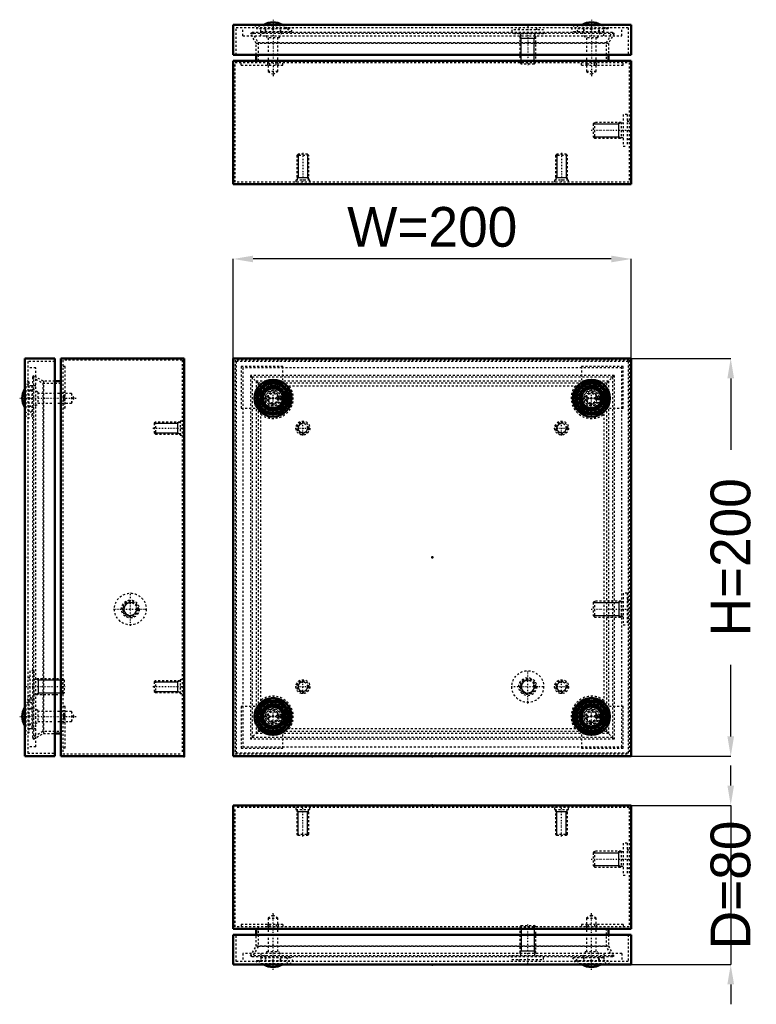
# Model space of a CAD drawing. Header units: millimetres. Extents: x -1 to 684, y -19 to 476.
# Tile 1 of 2: x -1 to 369, y -19 to 476. Entities that reach past the tile are written whole.
import ezdxf

# ---------------------------------------------------------------- set-up
doc = ezdxf.new("R2010")
doc.units = ezdxf.units.MM
doc.linetypes.add('Center', pattern=[1.5, 0.45, -0.5, 0.05, -0.5])
doc.linetypes.add('Dashed', pattern=[2, 1, -1])
for name, color, linetype, lineweight in [('2d ConnectionPoints', 7, 'Continuous', 50), ('AM_0', 7, 'Continuous', 50), ('AM_5', 3, 'Continuous', 25), ('AM_7', 7, 'Center', 25), ('AM_9', 6, 'Dashed', 25)]:
    doc.layers.add(name, color=color, linetype=linetype, lineweight=lineweight)
doc.dimstyles.new('ISO-25', dxfattribs={"dimtxt": 2.5, "dimasz": 2.5, "dimexe": 1.25, "dimexo": 0.625, "dimtad": 1, "dimtxsty": 'Standard', "dimcen": 2.5, "dimadec": 0, "dimazin": 0, "dimtfac": 1, "dimtmove": 0, "dimatfit": 3, "dimfxl": 1, "dimarcsym": 0})

# ---------------------------------------------------------------- blocks, each defined once
blk = doc.blocks.new('1_SSTBXXXXXX_0__03_1_0_in_SSTB202008_0__1300')
at = {"layer": 'AM_7'}
blk.add_line((126, -1.3), (126, 27.38), dxfattribs=at)
blk = doc.blocks.new('2_SSTBXXXXXX_0__03_2_0_in_SSTB202008_0__1300')
at = {"layer": 'AM_7'}
blk.add_line((286, -1.3), (286, 27.38), dxfattribs=at)
blk = doc.blocks.new('3_SSTBXXXXXX_0__03_3_0_in_SSTB202008_0__1300')
at = {"layer": 'AM_0'}
blk.add_arc((126, 9.08), 9.08, 238.9676, 301.0324, dxfattribs=at)
at = {"layer": 'AM_9'}
for p, q in [((126, 26.08), (123.55, 24.67)), ((128.45, 24.67), (126, 26.08)), ((123.55, 24.67), (123.55, 7.8)), ((123.55, 24.67), (128.45, 24.67)), ((128.45, 7.8), (128.45, 24.67)), ((122.96, 7.8), (121.29, 4.8)), ((122.96, 7.8), (129.04, 7.8)), ((130.71, 4.8), (129.04, 7.8)), ((119.35, 3.3), (118.6, 1.3)), ((120, 1.8), (119.81, 1.3)), ((120, 1.8), (132, 1.8)), ((121, 1.8), (121, 1.5)), ((121, 1.5), (131, 1.5)), ((122.25, 4.8), (122.25, 3.3)), ((129.75, 3.3), (129.75, 4.8)), ((131, 1.5), (131, 1.8)), ((132.19, 1.3), (132, 1.8)), ((133.4, 1.3), (132.65, 3.3))]:
    blk.add_line(p, q, dxfattribs=at)
for start, end in [(236.6001, 238.9676), (301.0324, 303.3999)]:
    blk.add_arc((126, 9.08), 9.08, start, end, dxfattribs=at)
blk = doc.blocks.new('4_SSTBXXXXXX_0__03_4_0_in_SSTB202008_0__1300')
at = {"layer": 'AM_0'}
blk.add_arc((286, 9.08), 9.08, 238.9676, 301.0324, dxfattribs=at)
at = {"layer": 'AM_9'}
for p, q in [((286, 26.08), (283.55, 24.67)), ((288.45, 24.67), (286, 26.08)), ((283.55, 24.67), (283.55, 7.8)), ((283.55, 24.67), (288.45, 24.67)), ((288.45, 7.8), (288.45, 24.67)), ((282.96, 7.8), (281.29, 4.8)), ((282.96, 7.8), (289.04, 7.8)), ((290.71, 4.8), (289.04, 7.8)), ((279.35, 3.3), (278.6, 1.3)), ((280, 1.8), (279.81, 1.3)), ((280, 1.8), (292, 1.8)), ((281, 1.8), (281, 1.5)), ((281, 1.5), (291, 1.5)), ((282.25, 4.8), (282.25, 3.3)), ((289.75, 3.3), (289.75, 4.8)), ((291, 1.5), (291, 1.8)), ((292.19, 1.3), (292, 1.8)), ((293.4, 1.3), (292.65, 3.3))]:
    blk.add_line(p, q, dxfattribs=at)
for start, end in [(236.6001, 238.9676), (301.0324, 303.3999)]:
    blk.add_arc((286, 9.08), 9.08, start, end, dxfattribs=at)
blk = doc.blocks.new('5_SSTB2020XX_0__02_0_in_SSTB202008_0__1300')
at = {"layer": 'AM_0'}
for p, q in [((106, 16.3), (106, 1.3)), ((306, 16.3), (106, 16.3)), ((306, 1.3), (306, 16.3)), ((106, 1.3), (306, 1.3))]:
    blk.add_line(p, q, dxfattribs=at)
at = {"layer": 'AM_5'}
for p, q in [((250.77, 21), (250.77, 7.97)), ((257.23, 21), (257.23, 7.97)), ((258, 7.97), (250, 7.97)), ((250, 6.8), (250.77, 7.97)), ((258, 6.8), (257.23, 7.97))]:
    blk.add_line(p, q, dxfattribs=at)
at = {"layer": 'AM_7'}
blk.add_line((254, 1.89), (254, 21.91), dxfattribs=at)
at = {"layer": 'AM_9'}
for p, q in [((250.77, 21), (250, 20.23)), ((250, 20.23), (258, 20.23)), ((250, 20.23), (250, 6.8)), ((250.77, 21), (257.23, 21)), ((258, 20.23), (257.23, 21)), ((258, 6.8), (258, 20.23)), ((107.5, 2.8), (107.5, 16.3)), ((304.5, 16.3), (304.5, 2.8)), ((110.8, 6.8), (110.8, 2.8)), ((301.2, 6.8), (110.8, 6.8)), ((119.8, 6.8), (119.8, 2.8)), ((246, 5.8), (262, 5.8)), ((246, 5.8), (246, 3.8)), ((250.39, 6.8), (250.39, 5.8)), ((257.61, 5.8), (257.61, 6.8)), ((262, 3.8), (262, 5.8)), ((292.2, 6.8), (292.2, 2.8)), ((301.2, 6.8), (301.2, 2.8)), ((304.5, 2.8), (107.5, 2.8)), ((117.8, 3.3), (116.7, 1.3)), ((117.8, 3.3), (134.2, 3.3)), ((119.8, 4.8), (135.09, 4.8)), ((122, 4.8), (122, 3.3)), ((130, 3.3), (130, 4.8)), ((132.64, 4.8), (134.08, 2.8)), ((135.3, 1.3), (134.2, 3.3)), ((136.19, 2.8), (135.09, 4.8)), ((246, 3.8), (262, 3.8)), ((249.5, 3.8), (249.5, 2.8)), ((258.5, 2.8), (258.5, 3.8)), ((276.91, 4.8), (275.81, 2.8)), ((277.8, 3.3), (276.7, 1.3)), ((276.91, 4.8), (292.2, 4.8)), ((277.8, 3.3), (294.2, 3.3)), ((282, 4.8), (282, 3.3)), ((290, 3.3), (290, 4.8)), ((295.3, 1.3), (294.2, 3.3))]:
    blk.add_line(p, q, dxfattribs=at)
blk.add_lwpolyline([(277.92, 2.8), (278.17, 3.16), (279.36, 4.8)], dxfattribs=at)
blk = doc.blocks.new('6_SSTB202008_0__01_0_in_SSTB202008_0__1300')
at = {"layer": 'AM_0'}
for p, q in [((106, 81.3), (106, 19.3)), ((306, 81.3), (106, 81.3)), ((306, 19.3), (306, 81.3)), ((106, 19.3), (306, 19.3)), ((117.5, 16.3), (117.5, 19.3)), ((294.5, 19.3), (294.5, 16.3))]:
    blk.add_line(p, q, dxfattribs=at)
at = {"layer": 'AM_5'}
for p, q in [((138, 79.3), (138.61, 78.05)), ((144, 79.3), (143.39, 78.05)), ((268, 79.3), (268.61, 78.05)), ((274, 79.3), (273.39, 78.05)), ((144, 78.05), (138, 78.05)), ((138.61, 66.3), (138.61, 78.05)), ((143.39, 66.3), (143.39, 78.05)), ((274, 78.05), (268, 78.05)), ((268.61, 66.3), (268.61, 78.05)), ((273.39, 66.3), (273.39, 78.05)), ((286.8, 57.53), (299.83, 57.53)), ((299.83, 50.3), (299.83, 58.3)), ((301, 58.3), (299.83, 57.53)), ((286.8, 51.07), (299.83, 51.07)), ((301, 50.3), (299.83, 51.07))]:
    blk.add_line(p, q, dxfattribs=at)
at = {"layer": 'AM_7'}
for p, q in [((141, 65.6), (141, 81)), ((271, 65.6), (271, 81)), ((285.89, 54.3), (305.91, 54.3))]:
    blk.add_line(p, q, dxfattribs=at)
at = {"layer": 'AM_9'}
for p, q in [((107, 20.3), (107, 80.3)), ((305, 80.3), (107, 80.3)), ((137.5, 80.3), (137.5, 79.3)), ((137.5, 79.3), (144.5, 79.3)), ((138, 79.3), (138, 66.91)), ((144, 66.91), (144, 79.3)), ((144.5, 79.3), (144.5, 80.3)), ((267.5, 80.3), (267.5, 79.3)), ((267.5, 79.3), (274.5, 79.3)), ((268, 79.3), (268, 66.91)), ((274, 66.91), (274, 79.3)), ((274.5, 79.3), (274.5, 80.3)), ((305, 80.3), (305, 20.3)), ((138, 66.91), (144, 66.91)), ((138, 66.91), (138.61, 66.3)), ((138.61, 66.3), (143.39, 66.3)), ((143.39, 66.3), (144, 66.91)), ((268, 66.91), (268.61, 66.3)), ((268, 66.91), (274, 66.91)), ((268.61, 66.3), (273.39, 66.3)), ((273.39, 66.3), (274, 66.91)), ((302, 62.3), (302, 46.3)), ((304, 62.3), (302, 62.3)), ((304, 62.3), (304, 46.3)), ((287.57, 58.3), (286.8, 57.53)), ((286.8, 57.53), (286.8, 51.07)), ((301, 58.3), (287.57, 58.3)), ((287.57, 58.3), (287.57, 50.3)), ((301, 58.3), (301, 50.3)), ((302, 57.91), (301, 57.91)), ((305, 58.8), (304, 58.8)), ((286.8, 51.07), (287.57, 50.3)), ((287.57, 50.3), (301, 50.3)), ((301, 50.69), (302, 50.69)), ((304, 49.8), (305, 49.8)), ((302, 46.3), (304, 46.3)), ((305, 20.3), (107, 20.3)), ((110, 21.5), (110, 20.3)), ((131, 21.5), (110, 21.5)), ((118.5, 20.3), (118.5, 10.33)), ((123.4, 21.5), (123.4, 20.3)), ((123.4, 21.5), (123.4, 20.3)), ((123.5, 21.5), (123.5, 20.3)), ((124.4, 21.5), (124.4, 20.3)), ((127.6, 21.5), (127.6, 20.3)), ((128.5, 21.5), (128.5, 20.3)), ((128.6, 21.5), (128.6, 20.3)), ((128.6, 21.5), (128.6, 20.3)), ((131, 21.5), (131, 20.3)), ((302, 21.5), (281, 21.5)), ((281, 21.5), (281, 20.3)), ((283.4, 21.5), (283.4, 20.3)), ((283.4, 21.5), (283.4, 20.3)), ((283.5, 21.5), (283.5, 20.3)), ((284.4, 21.5), (284.4, 20.3)), ((287.6, 21.5), (287.6, 20.3)), ((288.5, 21.5), (288.5, 20.3)), ((288.6, 21.5), (288.6, 20.3)), ((288.6, 21.5), (288.6, 20.3)), ((293.5, 10.33), (293.5, 20.3)), ((302, 21.5), (302, 20.3)), ((117.5, 10.6), (117.5, 16.3)), ((294.5, 16.3), (294.5, 10.6)), ((114.61, 5.6), (117.5, 10.6)), ((118.5, 10.33), (115.48, 5.1)), ((294.5, 10.6), (117.5, 10.6)), ((293.5, 10.33), (118.5, 10.33)), ((296.52, 5.1), (293.5, 10.33)), ((294.5, 10.6), (297.39, 5.6)), ((115.48, 5.1), (114.61, 5.6)), ((297.39, 5.6), (114.61, 5.6)), ((296.52, 5.1), (115.48, 5.1)), ((297.39, 5.6), (296.52, 5.1))]:
    blk.add_line(p, q, dxfattribs=at)
blk = doc.blocks.new('7_SSTBXXXXXX_0__03_1_0_in_SSTB202008_0__1300')
at = {"layer": 'AM_7'}
blk.add_line((-1.3, 126), (27.38, 126), dxfattribs=at)
blk = doc.blocks.new('8_SSTBXXXXXX_0__03_2_0_in_SSTB202008_0__1300')
at = {"layer": 'AM_0'}
blk.add_arc((9.08, 126), 9.08, 148.9676, 211.0324, dxfattribs=at)
at = {"layer": 'AM_9'}
for p, q in [((3.3, 132.65), (1.3, 133.4)), ((1.8, 132), (1.3, 132.19)), ((1.8, 131), (1.5, 131)), ((1.5, 131), (1.5, 121)), ((1.8, 132), (1.8, 120)), ((4.8, 129.75), (3.3, 129.75)), ((7.8, 129.04), (4.8, 130.71)), ((7.8, 129.04), (7.8, 122.96)), ((24.66, 128.45), (7.8, 128.45)), ((24.66, 128.45), (24.66, 123.55)), ((26.08, 126), (24.66, 128.45)), ((24.66, 123.55), (26.08, 126)), ((1.3, 119.81), (1.8, 120)), ((1.3, 118.6), (3.3, 119.35)), ((1.5, 121), (1.8, 121)), ((3.3, 122.25), (4.8, 122.25)), ((4.8, 121.29), (7.8, 122.96)), ((7.8, 123.55), (24.66, 123.55))]:
    blk.add_line(p, q, dxfattribs=at)
for start, end in [(146.6001, 148.9676), (211.0324, 213.3999)]:
    blk.add_arc((9.08, 126), 9.08, start, end, dxfattribs=at)
blk = doc.blocks.new('9_SSTBXXXXXX_0__03_3_0_in_SSTB202008_0__1300')
at = {"layer": 'AM_7'}
blk.add_line((-1.3, 286), (27.38, 286), dxfattribs=at)
blk = doc.blocks.new('10_SSTBXXXXXX_0__03_4_0_in_SSTB202008_0__1300')
at = {"layer": 'AM_0'}
blk.add_arc((9.08, 286), 9.08, 148.9676, 211.0324, dxfattribs=at)
at = {"layer": 'AM_9'}
for p, q in [((3.3, 292.65), (1.3, 293.4)), ((1.8, 292), (1.3, 292.19)), ((1.8, 291), (1.5, 291)), ((1.5, 291), (1.5, 281)), ((1.8, 292), (1.8, 280)), ((4.8, 289.75), (3.3, 289.75)), ((7.8, 289.04), (4.8, 290.71)), ((7.8, 289.04), (7.8, 282.96)), ((24.66, 288.45), (7.8, 288.45)), ((26.08, 286), (24.66, 288.45)), ((24.66, 288.45), (24.66, 283.55)), ((3.3, 282.25), (4.8, 282.25)), ((4.8, 281.29), (7.8, 282.96)), ((7.8, 283.55), (24.66, 283.55)), ((24.66, 283.55), (26.08, 286)), ((1.3, 279.81), (1.8, 280)), ((1.3, 278.6), (3.3, 279.35)), ((1.5, 281), (1.8, 281))]:
    blk.add_line(p, q, dxfattribs=at)
for start, end in [(146.6001, 148.9676), (211.0324, 213.3999)]:
    blk.add_arc((9.08, 286), 9.08, start, end, dxfattribs=at)
blk = doc.blocks.new('11_SSTB2020XX_0__02_0_in_SSTB202008_0__1300')
at = {"layer": 'AM_0'}
for p, q in [((1.3, 306), (1.3, 106)), ((1.3, 306), (16.3, 306)), ((16.3, 306), (16.3, 106)), ((1.3, 106), (16.3, 106))]:
    blk.add_line(p, q, dxfattribs=at)
at = {"layer": 'AM_5'}
for p, q in [((6.8, 145), (7.97, 144.23)), ((7.97, 145), (7.97, 137)), ((21, 144.23), (7.97, 144.23)), ((6.8, 137), (7.97, 137.77)), ((21, 137.77), (7.97, 137.77))]:
    blk.add_line(p, q, dxfattribs=at)
at = {"layer": 'AM_7'}
blk.add_line((1.89, 141), (21.91, 141), dxfattribs=at)
at = {"layer": 'AM_9'}
for p, q in [((2.8, 304.5), (2.8, 107.5)), ((16.3, 304.5), (2.8, 304.5)), ((6.8, 301.2), (2.8, 301.2)), ((6.8, 110.8), (6.8, 301.2)), ((3.3, 294.2), (1.3, 295.3)), ((6.8, 292.2), (2.8, 292.2)), ((3.3, 294.2), (3.3, 277.8)), ((4.8, 292.2), (4.8, 276.91)), ((4.8, 290), (3.3, 290)), ((1.3, 276.7), (3.3, 277.8)), ((4.8, 279.36), (2.8, 277.92)), ((3.3, 282), (4.8, 282)), ((2.8, 275.81), (4.8, 276.91)), ((5.8, 149), (3.8, 149)), ((3.8, 149), (3.8, 133)), ((5.8, 149), (5.8, 133)), ((3.8, 145.5), (2.8, 145.5)), ((6.8, 144.61), (5.8, 144.61)), ((20.23, 145), (6.8, 145)), ((21, 144.23), (20.23, 145)), ((20.23, 145), (20.23, 137)), ((21, 144.23), (21, 137.77)), ((3.3, 134.2), (1.3, 135.3)), ((2.8, 136.5), (3.8, 136.5)), ((4.8, 135.09), (2.8, 136.19)), ((3.3, 134.2), (3.3, 117.8)), ((4.8, 135.09), (4.8, 119.8)), ((5.8, 137.39), (6.8, 137.39)), ((6.8, 137), (20.23, 137)), ((20.23, 137), (21, 137.77)), ((4.8, 130), (3.3, 130)), ((3.8, 133), (5.8, 133)), ((6.8, 119.8), (2.8, 119.8)), ((3.3, 122), (4.8, 122)), ((1.3, 116.7), (3.3, 117.8)), ((6.8, 110.8), (2.8, 110.8)), ((2.8, 107.5), (16.3, 107.5))]:
    blk.add_line(p, q, dxfattribs=at)
blk.add_lwpolyline([(2.8, 134.08), (3.16, 133.83), (4.8, 132.64)], dxfattribs=at)
blk = doc.blocks.new('12_SSTB202008_0__01_0_in_SSTB202008_0__1300')
at = {"layer": 'AM_0'}
for p, q in [((19.3, 306), (81.3, 306)), ((19.3, 306), (19.3, 106)), ((81.3, 306), (81.3, 106)), ((19.3, 294.5), (16.3, 294.5)), ((16.3, 117.5), (19.3, 117.5)), ((19.3, 106), (81.3, 106))]:
    blk.add_line(p, q, dxfattribs=at)
at = {"layer": 'AM_5'}
for p, q in [((66.3, 273.39), (78.05, 273.39)), ((79.3, 274), (78.05, 273.39)), ((78.05, 274), (78.05, 268)), ((66.3, 268.61), (78.05, 268.61)), ((79.3, 268), (78.05, 268.61)), ((79.3, 144), (78.05, 143.39)), ((78.05, 144), (78.05, 138)), ((66.3, 143.39), (78.05, 143.39)), ((66.3, 138.61), (78.05, 138.61)), ((79.3, 138), (78.05, 138.61))]:
    blk.add_line(p, q, dxfattribs=at)
blk.add_arc((54.3, 180), 3.23, 75, 15, dxfattribs=at)
at = {"layer": 'AM_7'}
for p, q in [((65.6, 271), (81, 271)), ((54.3, 171.6), (54.3, 188.4)), ((45.9, 180), (62.7, 180)), ((65.6, 141), (81, 141))]:
    blk.add_line(p, q, dxfattribs=at)
at = {"layer": 'AM_9'}
for p, q in [((80.3, 305.2), (20.3, 305.2)), ((20.3, 305.2), (20.3, 107.2)), ((21.5, 302), (20.3, 302)), ((21.5, 281), (21.5, 302)), ((80.3, 305.2), (80.3, 107.2)), ((5.6, 297.39), (5.1, 296.52)), ((10.6, 294.5), (5.6, 297.39)), ((5.6, 297.39), (5.6, 114.61)), ((5.1, 296.52), (10.33, 293.5)), ((5.1, 296.52), (5.1, 115.48)), ((10.33, 293.5), (10.33, 118.5)), ((10.33, 293.5), (20.3, 293.5)), ((16.3, 294.5), (10.6, 294.5)), ((10.6, 294.5), (10.6, 117.5)), ((21.5, 288.84), (20.3, 288.84)), ((21.5, 287.3), (20.3, 287.3)), ((21.5, 286.91), (20.3, 286.91)), ((21.5, 286.4), (20.3, 286.4)), ((21.5, 285.6), (20.3, 285.6)), ((21.5, 285.09), (20.3, 285.09)), ((21.5, 284.7), (20.3, 284.7)), ((20.3, 283.16), (21.5, 283.16)), ((21.5, 281), (20.3, 281)), ((66.91, 274), (66.3, 273.39)), ((66.3, 273.39), (66.3, 268.61)), ((79.3, 274), (66.91, 274)), ((66.91, 274), (66.91, 268)), ((80.3, 274.5), (79.3, 274.5)), ((79.3, 274.5), (79.3, 267.5)), ((66.3, 268.61), (66.91, 268)), ((66.91, 268), (79.3, 268)), ((79.3, 267.5), (80.3, 267.5)), ((66.91, 144), (66.3, 143.39)), ((79.3, 144), (66.91, 144)), ((66.91, 144), (66.91, 138)), ((80.3, 144.5), (79.3, 144.5)), ((79.3, 144.5), (79.3, 137.5)), ((66.3, 143.39), (66.3, 138.61)), ((66.3, 138.61), (66.91, 138)), ((66.91, 138), (79.3, 138)), ((79.3, 137.5), (80.3, 137.5)), ((21.5, 131), (20.3, 131)), ((21.5, 128.84), (20.3, 128.84)), ((21.5, 110), (21.5, 131)), ((21.5, 127.3), (20.3, 127.3)), ((21.5, 126.91), (20.3, 126.91)), ((21.5, 126.4), (20.3, 126.4)), ((21.5, 125.6), (20.3, 125.6)), ((21.5, 125.09), (20.3, 125.09)), ((21.5, 124.7), (20.3, 124.7)), ((20.3, 123.16), (21.5, 123.16)), ((10.33, 118.5), (5.1, 115.48)), ((5.1, 115.48), (5.6, 114.61)), ((5.6, 114.61), (10.6, 117.5)), ((20.3, 118.5), (10.33, 118.5)), ((10.6, 117.5), (16.3, 117.5)), ((21.5, 110), (20.3, 110)), ((20.3, 107.2), (80.3, 107.2))]:
    blk.add_line(p, q, dxfattribs=at)
for radius in [8, 4.5, 4, 3.61, 3.23]:
    blk.add_circle((54.3, 180), radius, dxfattribs=at)
blk = doc.blocks.new('13_SSTBXXXXXX_0__03_1_0_in_SSTB202008_0__1300')
at = {"layer": 'AM_0'}
for radius in [7.4, 6.19, 6, 5]:
    blk.add_circle((126, 126), radius, dxfattribs=at)
at = {"layer": 'AM_9'}
for radius in [6.65, 4.71, 3.75, 3.04, 2.45]:
    blk.add_circle((126, 126), radius, dxfattribs=at)
blk = doc.blocks.new('14_SSTBXXXXXX_0__03_2_0_in_SSTB202008_0__1300')
at = {"layer": 'AM_0'}
for radius in [7.4, 6.19, 6, 5]:
    blk.add_circle((286, 126), radius, dxfattribs=at)
at = {"layer": 'AM_9'}
for radius in [6.65, 4.71, 3.75, 3.04, 2.45]:
    blk.add_circle((286, 126), radius, dxfattribs=at)
blk = doc.blocks.new('15_SSTBXXXXXX_0__03_3_0_in_SSTB202008_0__1300')
at = {"layer": 'AM_0'}
for radius in [7.4, 6.19, 6, 5]:
    blk.add_circle((126, 286), radius, dxfattribs=at)
at = {"layer": 'AM_9'}
for radius in [6.65, 4.71, 3.75, 3.04, 2.45]:
    blk.add_circle((126, 286), radius, dxfattribs=at)
blk = doc.blocks.new('16_SSTBXXXXXX_0__03_4_0_in_SSTB202008_0__1300')
at = {"layer": 'AM_0'}
for radius in [7.4, 6.19, 6, 5]:
    blk.add_circle((286, 286), radius, dxfattribs=at)
at = {"layer": 'AM_9'}
for radius in [6.65, 4.71, 3.75, 3.04, 2.45]:
    blk.add_circle((286, 286), radius, dxfattribs=at)
blk = doc.blocks.new('17_SSTB2020XX_0__02_0_in_SSTB202008_0__1300')
at = {"layer": 'AM_0'}
for p, q in [((106, 306), (306, 306)), ((106, 306), (106, 106)), ((306, 306), (306, 106)), ((106, 106), (306, 106))]:
    blk.add_line(p, q, dxfattribs=at)
for centre, radius in [((126, 286), 9.3), ((126, 286), 8.2), ((286, 286), 9.3), ((286, 286), 8.2), ((126, 126), 9.3), ((126, 126), 8.2), ((286, 126), 9.3), ((286, 126), 8.2)]:
    blk.add_circle(centre, radius, dxfattribs=at)
at = {"layer": 'AM_5'}
blk.add_arc((254, 141), 3.23, 75, 15, dxfattribs=at)
at = {"layer": 'AM_7'}
for p, q in [((126, 276.23), (126, 295.77)), ((286, 276.23), (286, 295.77)), ((116.23, 286), (135.77, 286)), ((276.23, 286), (295.77, 286)), ((254, 132.6), (254, 149.4)), ((245.6, 141), (262.4, 141)), ((126, 116.23), (126, 135.77)), ((286, 116.23), (286, 135.77)), ((116.23, 126), (135.77, 126)), ((276.23, 126), (295.77, 126))]:
    blk.add_line(p, q, dxfattribs=at)
at = {"layer": 'AM_9'}
for p, q in [((107.5, 304.5), (107.5, 107.5)), ((304.5, 304.5), (107.5, 304.5)), ((304.5, 304.5), (304.5, 107.5)), ((301.2, 301.2), (110.8, 301.2)), ((110.8, 301.2), (110.8, 110.8)), ((301.2, 110.8), (301.2, 301.2)), ((119.8, 119.8), (119.8, 292.2)), ((119.8, 292.2), (292.2, 292.2)), ((292.2, 292.2), (292.2, 119.8)), ((292.2, 119.8), (119.8, 119.8)), ((110.8, 110.8), (301.2, 110.8)), ((304.5, 107.5), (107.5, 107.5))]:
    blk.add_line(p, q, dxfattribs=at)
for centre, radius in [((126, 286), 4), ((286, 286), 4), ((254, 141), 8), ((254, 141), 4.5), ((254, 141), 4), ((254, 141), 3.61), ((254, 141), 3.23), ((126, 126), 4), ((286, 126), 4)]:
    blk.add_circle(centre, radius, dxfattribs=at)
for centre, radius, start, end in [((126, 286), 9.09, 226.9768, 43.0232), ((126, 286), 10.19, 232.5103, 37.4897), ((286, 286), 10.19, 142.5103, 307.4897), ((286, 286), 9.09, 136.9768, 313.0232), ((126, 126), 10.19, 322.5103, 127.4897), ((126, 126), 9.09, 316.9768, 133.0232), ((286, 126), 10.19, 52.5103, 217.4897), ((286, 126), 9.09, 46.9768, 223.0232)]:
    blk.add_arc(centre, radius, start, end, dxfattribs=at)
blk = doc.blocks.new('18_SSTB202008_0__01_0_in_SSTB202008_0__1300')
at = {"layer": 'AM_5'}
for p, q in [((286.8, 183.23), (299.83, 183.23)), ((301, 184), (299.83, 183.23)), ((299.83, 184), (299.83, 176)), ((286.8, 176.77), (299.83, 176.77)), ((301, 176), (299.83, 176.77))]:
    blk.add_line(p, q, dxfattribs=at)
for centre in [(141, 271), (271, 271), (141, 141), (271, 141)]:
    blk.add_arc(centre, 2.39, 75, 15, dxfattribs=at)
at = {"layer": 'AM_7'}
for p, q in [((141, 267.32), (141, 274.68)), ((271, 267.32), (271, 274.68)), ((137.32, 271), (144.68, 271)), ((267.32, 271), (274.68, 271)), ((285.89, 180), (305.91, 180)), ((141, 137.32), (141, 144.68)), ((271, 137.32), (271, 144.68)), ((137.32, 141), (144.68, 141)), ((267.32, 141), (274.68, 141))]:
    blk.add_line(p, q, dxfattribs=at)
at = {"layer": 'AM_9'}
for p, q in [((305, 305.2), (107, 305.2)), ((107, 305.2), (107, 107.2)), ((110, 302), (110, 281)), ((131, 302), (110, 302)), ((131, 281), (131, 302)), ((281, 302), (281, 281)), ((302, 302), (281, 302)), ((302, 281), (302, 302)), ((305, 305.2), (305, 107.2)), ((297.39, 297.39), (114.61, 297.39)), ((118.5, 293.5), (114.61, 297.39)), ((114.61, 297.39), (114.61, 114.61)), ((297.39, 297.39), (293.5, 293.5)), ((297.39, 297.39), (297.39, 114.61)), ((296.52, 296.52), (115.48, 296.52)), ((115.48, 296.52), (115.48, 115.48)), ((117.5, 294.5), (117.5, 117.5)), ((294.5, 294.5), (117.5, 294.5)), ((293.5, 293.5), (118.5, 293.5)), ((118.5, 293.5), (118.5, 118.5)), ((293.5, 293.5), (293.5, 118.5)), ((294.5, 294.5), (294.5, 117.5)), ((296.52, 296.52), (296.52, 115.48)), ((123.5, 287.3), (123.4, 286.91)), ((128.6, 286.91), (128.5, 287.3)), ((283.5, 287.3), (283.4, 286.91)), ((288.6, 286.91), (288.5, 287.3)), ((123.4, 285.09), (123.5, 284.7)), ((124.4, 286.4), (124.4, 285.6)), ((127.6, 285.6), (127.6, 286.4)), ((128.5, 284.7), (128.6, 285.09)), ((283.4, 285.09), (283.5, 284.7)), ((284.4, 286.4), (284.4, 285.6)), ((287.6, 285.6), (287.6, 286.4)), ((288.5, 284.7), (288.6, 285.09)), ((110, 281), (131, 281)), ((281, 281), (302, 281)), ((287.57, 184), (286.8, 183.23)), ((286.8, 183.23), (286.8, 176.77)), ((301, 184), (287.57, 184)), ((287.57, 184), (287.57, 176)), ((301, 184), (301, 176)), ((302, 183.61), (301, 183.61)), ((304, 188), (302, 188)), ((302, 188), (302, 172)), ((304, 188), (304, 172)), ((305, 184.5), (304, 184.5)), ((286.8, 176.77), (287.57, 176)), ((287.57, 176), (301, 176)), ((301, 176.39), (302, 176.39)), ((304, 175.5), (305, 175.5)), ((302, 172), (304, 172)), ((131, 131), (110, 131)), ((110, 131), (110, 110)), ((131, 110), (131, 131)), ((302, 131), (281, 131)), ((281, 131), (281, 110)), ((302, 110), (302, 131)), ((123.5, 127.3), (123.4, 126.91)), ((123.4, 125.09), (123.5, 124.7)), ((124.4, 126.4), (124.4, 125.6)), ((127.6, 125.6), (127.6, 126.4)), ((128.6, 126.91), (128.5, 127.3)), ((128.5, 124.7), (128.6, 125.09)), ((283.5, 127.3), (283.4, 126.91)), ((283.4, 125.09), (283.5, 124.7)), ((284.4, 126.4), (284.4, 125.6)), ((287.6, 125.6), (287.6, 126.4)), ((288.6, 126.91), (288.5, 127.3)), ((288.5, 124.7), (288.6, 125.09)), ((114.61, 114.61), (118.5, 118.5)), ((297.39, 114.61), (114.61, 114.61)), ((296.52, 115.48), (115.48, 115.48)), ((294.5, 117.5), (117.5, 117.5)), ((293.5, 118.5), (118.5, 118.5)), ((293.5, 118.5), (297.39, 114.61)), ((110, 110), (131, 110)), ((281, 110), (302, 110)), ((107, 107.2), (305, 107.2))]:
    blk.add_line(p, q, dxfattribs=at)
for centre, radius in [((141, 271), 3.5), ((141, 271), 3), ((141, 271), 2.39), ((271, 271), 3.5), ((271, 271), 3), ((271, 271), 2.39), ((141, 141), 3.5), ((141, 141), 3), ((271, 141), 3.5), ((271, 141), 3), ((141, 141), 2.39), ((271, 141), 2.39)]:
    blk.add_circle(centre, radius, dxfattribs=at)
for centre, radius, start, end in [((126, 286.04), 2.8, 26.7643, 153.2334), ((286, 286.04), 2.8, 26.7666, 153.2357), ((124.68, 288.18), 1.8, 224.6496, 261.0298), ((124.68, 283.82), 1.8, 98.9217, 135.295), ((126, 285.96), 2.8, 206.7643, 333.2345), ((127.32, 288.18), 1.8, 278.9692, 315.3502), ((127.32, 283.82), 1.8, 44.7049, 81.0779), ((284.68, 288.18), 1.8, 224.6498, 261.0308), ((284.68, 283.82), 1.8, 98.9221, 135.2951), ((286, 285.96), 2.8, 206.7655, 333.2357), ((287.32, 288.18), 1.8, 278.9702, 315.3504), ((287.32, 283.82), 1.8, 44.705, 81.0783), ((126, 126.04), 2.8, 26.7655, 153.2357), ((286, 126.04), 2.8, 26.7643, 153.2345), ((124.68, 128.18), 1.8, 224.705, 261.0783), ((124.68, 123.82), 1.8, 98.9702, 135.3504), ((126, 125.96), 2.8, 206.7666, 333.2357), ((127.32, 128.18), 1.8, 278.9221, 315.2951), ((127.32, 123.82), 1.8, 44.6498, 81.0308), ((284.68, 128.18), 1.8, 224.7049, 261.0779), ((284.68, 123.82), 1.8, 98.9692, 135.3502), ((286, 125.96), 2.8, 206.7643, 333.2334), ((287.32, 128.18), 1.8, 278.9217, 315.295), ((287.32, 123.82), 1.8, 44.6496, 81.0298)]:
    blk.add_arc(centre, radius, start, end, dxfattribs=at)
blk = doc.blocks.new('29_SSTBXXXXXX_0__03_1_0_in_SSTB202008_0__1300')
at = {"layer": 'AM_0'}
blk.add_arc((126, 465.92), 9.08, 58.9676, 121.0324, dxfattribs=at)
at = {"layer": 'AM_7'}
blk.add_line((126, 476.3), (126, 447.62), dxfattribs=at)
at = {"layer": 'AM_9'}
for p, q in [((118.6, 473.7), (119.35, 471.7)), ((119.81, 473.7), (120, 473.2)), ((132, 473.2), (120, 473.2)), ((131, 473.5), (121, 473.5)), ((121, 473.5), (121, 473.2)), ((122.25, 471.7), (122.25, 470.2)), ((129.75, 470.2), (129.75, 471.7)), ((131, 473.2), (131, 473.5)), ((132, 473.2), (132.19, 473.7)), ((132.65, 471.7), (133.4, 473.7)), ((121.29, 470.2), (122.96, 467.2)), ((129.04, 467.2), (122.96, 467.2)), ((123.55, 467.2), (123.55, 450.33)), ((128.45, 450.33), (128.45, 467.2)), ((129.04, 467.2), (130.71, 470.2)), ((128.45, 450.33), (123.55, 450.33)), ((123.55, 450.33), (126, 448.92)), ((126, 448.92), (128.45, 450.33))]:
    blk.add_line(p, q, dxfattribs=at)
for start, end in [(121.0324, 123.3999), (56.6001, 58.9676)]:
    blk.add_arc((126, 465.92), 9.08, start, end, dxfattribs=at)
blk = doc.blocks.new('30_SSTBXXXXXX_0__03_2_0_in_SSTB202008_0__1300')
at = {"layer": 'AM_0'}
blk.add_arc((286, 465.92), 9.08, 58.9676, 121.0324, dxfattribs=at)
at = {"layer": 'AM_7'}
blk.add_line((286, 476.3), (286, 447.62), dxfattribs=at)
at = {"layer": 'AM_9'}
for p, q in [((278.6, 473.7), (279.35, 471.7)), ((279.81, 473.7), (280, 473.2)), ((292, 473.2), (280, 473.2)), ((291, 473.5), (281, 473.5)), ((281, 473.5), (281, 473.2)), ((282.25, 471.7), (282.25, 470.2)), ((289.75, 470.2), (289.75, 471.7)), ((291, 473.2), (291, 473.5)), ((292, 473.2), (292.19, 473.7)), ((292.65, 471.7), (293.4, 473.7)), ((281.29, 470.2), (282.96, 467.2)), ((289.04, 467.2), (282.96, 467.2)), ((283.55, 467.2), (283.55, 450.33)), ((288.45, 450.33), (288.45, 467.2)), ((289.04, 467.2), (290.71, 470.2)), ((283.55, 450.33), (286, 448.92)), ((288.45, 450.33), (283.55, 450.33)), ((286, 448.92), (288.45, 450.33))]:
    blk.add_line(p, q, dxfattribs=at)
for start, end in [(121.0324, 123.3999), (56.6001, 58.9676)]:
    blk.add_arc((286, 465.92), 9.08, start, end, dxfattribs=at)
blk = doc.blocks.new('31_SSTB2020XX_0__02_0_in_SSTB202008_0__1300')
at = {"layer": 'AM_0'}
for p, q in [((106, 458.7), (106, 473.7)), ((106, 473.7), (306, 473.7)), ((306, 473.7), (306, 458.7)), ((306, 458.7), (106, 458.7))]:
    blk.add_line(p, q, dxfattribs=at)
at = {"layer": 'AM_5'}
for p, q in [((250, 468.2), (250.77, 467.03)), ((250, 467.03), (258, 467.03)), ((250.77, 454), (250.77, 467.03)), ((258, 468.2), (257.23, 467.03)), ((257.23, 454), (257.23, 467.03))]:
    blk.add_line(p, q, dxfattribs=at)
at = {"layer": 'AM_7'}
blk.add_line((254, 473.11), (254, 453.09), dxfattribs=at)
at = {"layer": 'AM_9'}
for p, q in [((107.5, 458.7), (107.5, 472.2)), ((304.5, 472.2), (107.5, 472.2)), ((110.8, 468.2), (110.8, 472.2)), ((116.7, 473.7), (117.8, 471.7)), ((134.2, 471.7), (117.8, 471.7)), ((119.8, 468.2), (119.8, 472.2)), ((122, 471.7), (122, 470.2)), ((130, 470.2), (130, 471.7)), ((134.2, 471.7), (135.3, 473.7)), ((135.09, 470.2), (136.19, 472.2)), ((246, 471.2), (246, 469.2)), ((262, 471.2), (246, 471.2)), ((249.5, 472.2), (249.5, 471.2)), ((258.5, 471.2), (258.5, 472.2)), ((262, 469.2), (262, 471.2)), ((275.81, 472.2), (276.91, 470.2)), ((276.7, 473.7), (277.8, 471.7)), ((294.2, 471.7), (277.8, 471.7)), ((279.36, 470.2), (277.92, 472.2)), ((282, 471.7), (282, 470.2)), ((290, 470.2), (290, 471.7)), ((292.2, 468.2), (292.2, 472.2)), ((294.2, 471.7), (295.3, 473.7)), ((301.2, 468.2), (301.2, 472.2)), ((304.5, 472.2), (304.5, 458.7)), ((110.8, 468.2), (301.2, 468.2)), ((135.09, 470.2), (119.8, 470.2)), ((262, 469.2), (246, 469.2)), ((250, 468.2), (250, 454.77)), ((250.39, 469.2), (250.39, 468.2)), ((257.61, 468.2), (257.61, 469.2)), ((258, 454.77), (258, 468.2)), ((292.2, 470.2), (276.91, 470.2)), ((250, 454.77), (250.77, 454)), ((258, 454.77), (250, 454.77)), ((257.23, 454), (250.77, 454)), ((257.23, 454), (258, 454.77))]:
    blk.add_line(p, q, dxfattribs=at)
blk.add_lwpolyline([(134.08, 472.2), (133.83, 471.84), (132.64, 470.2)], dxfattribs=at)
blk = doc.blocks.new('32_SSTB202008_0__01_0_in_SSTB202008_0__1300')
at = {"layer": 'AM_0'}
for p, q in [((106, 455.7), (306, 455.7)), ((106, 393.7), (106, 455.7)), ((117.5, 455.7), (117.5, 458.7)), ((294.5, 458.7), (294.5, 455.7)), ((306, 455.7), (306, 393.7)), ((306, 393.7), (106, 393.7))]:
    blk.add_line(p, q, dxfattribs=at)
at = {"layer": 'AM_5'}
for p, q in [((286.8, 423.93), (299.83, 423.93)), ((299.83, 416.7), (299.83, 424.7)), ((301, 424.7), (299.83, 423.93)), ((286.8, 417.47), (299.83, 417.47)), ((301, 416.7), (299.83, 417.47)), ((138.61, 408.7), (138.61, 396.95)), ((143.39, 408.7), (143.39, 396.95)), ((268.61, 408.7), (268.61, 396.95)), ((273.39, 408.7), (273.39, 396.95)), ((138, 395.7), (138.61, 396.95)), ((138, 396.95), (144, 396.95)), ((144, 395.7), (143.39, 396.95)), ((268, 395.7), (268.61, 396.95)), ((268, 396.95), (274, 396.95)), ((274, 395.7), (273.39, 396.95))]:
    blk.add_line(p, q, dxfattribs=at)
at = {"layer": 'AM_7'}
for p, q in [((285.89, 420.7), (305.91, 420.7)), ((141, 409.4), (141, 394)), ((271, 409.4), (271, 394))]:
    blk.add_line(p, q, dxfattribs=at)
at = {"layer": 'AM_9'}
for p, q in [((114.61, 469.4), (115.48, 469.9)), ((117.5, 464.4), (114.61, 469.4)), ((297.39, 469.4), (114.61, 469.4)), ((115.48, 469.9), (118.5, 464.67)), ((296.52, 469.9), (115.48, 469.9)), ((293.5, 464.67), (296.52, 469.9)), ((297.39, 469.4), (294.5, 464.4)), ((296.52, 469.9), (297.39, 469.4)), ((117.5, 458.7), (117.5, 464.4)), ((294.5, 464.4), (117.5, 464.4)), ((293.5, 464.67), (118.5, 464.67)), ((118.5, 464.67), (118.5, 454.7)), ((293.5, 454.7), (293.5, 464.67)), ((294.5, 464.4), (294.5, 458.7)), ((107, 454.7), (305, 454.7)), ((107, 394.7), (107, 454.7)), ((110, 453.5), (110, 454.7)), ((110, 453.5), (131, 453.5)), ((123.4, 453.5), (123.4, 454.7)), ((123.4, 453.5), (123.4, 454.7)), ((123.5, 453.5), (123.5, 454.7)), ((124.4, 453.5), (124.4, 454.7)), ((127.6, 453.5), (127.6, 454.7)), ((128.5, 453.5), (128.5, 454.7)), ((128.6, 453.5), (128.6, 454.7)), ((128.6, 453.5), (128.6, 454.7)), ((131, 453.5), (131, 454.7)), ((281, 453.5), (281, 454.7)), ((281, 453.5), (302, 453.5)), ((283.4, 453.5), (283.4, 454.7)), ((283.4, 453.5), (283.4, 454.7)), ((283.5, 453.5), (283.5, 454.7)), ((284.4, 453.5), (284.4, 454.7)), ((287.6, 453.5), (287.6, 454.7)), ((288.5, 453.5), (288.5, 454.7)), ((288.6, 453.5), (288.6, 454.7)), ((288.6, 453.5), (288.6, 454.7)), ((302, 453.5), (302, 454.7)), ((305, 454.7), (305, 394.7)), ((304, 428.7), (302, 428.7)), ((302, 428.7), (302, 412.7)), ((304, 428.7), (304, 412.7)), ((287.57, 424.7), (286.8, 423.93)), ((286.8, 423.93), (286.8, 417.47)), ((301, 424.7), (287.57, 424.7)), ((287.57, 424.7), (287.57, 416.7)), ((301, 424.7), (301, 416.7)), ((302, 424.31), (301, 424.31)), ((305, 425.2), (304, 425.2)), ((286.8, 417.47), (287.57, 416.7)), ((287.57, 416.7), (301, 416.7)), ((301, 417.09), (302, 417.09)), ((304, 416.2), (305, 416.2)), ((302, 412.7), (304, 412.7)), ((138.61, 408.7), (138, 408.09)), ((138, 408.09), (138, 395.7)), ((144, 408.09), (138, 408.09)), ((143.39, 408.7), (138.61, 408.7)), ((144, 408.09), (143.39, 408.7)), ((144, 395.7), (144, 408.09)), ((268.61, 408.7), (268, 408.09)), ((268, 408.09), (268, 395.7)), ((274, 408.09), (268, 408.09)), ((273.39, 408.7), (268.61, 408.7)), ((274, 408.09), (273.39, 408.7)), ((274, 395.7), (274, 408.09)), ((305, 394.7), (107, 394.7)), ((137.5, 395.7), (137.5, 394.7)), ((144.5, 395.7), (137.5, 395.7)), ((144.5, 394.7), (144.5, 395.7)), ((267.5, 395.7), (267.5, 394.7)), ((274.5, 395.7), (267.5, 395.7)), ((274.5, 394.7), (274.5, 395.7))]:
    blk.add_line(p, q, dxfattribs=at)
blk = doc.blocks.new('*D33')
at = {"layer": 'AM_5', "color": 0, "lineweight": -2}
for p, q in [((356, 91.3), (356, 101.3)), ((306, 81.3), (356, 81.3)), ((356, 81.3), (356, 1.3)), ((306, 1.3), (356, 1.3)), ((356, -8.7), (356, -18.7))]:
    blk.add_line(p, q, dxfattribs=at)
at = {"layer": 'AM_5', "color": 0}
for points in [[(354.33, 91.3), (357.67, 91.3), (356, 81.3)], [(357.67, -8.7), (354.33, -8.7), (356, 1.3)]]:
    blk.add_solid(points, dxfattribs=at)
at = {"layer": 'Defpoints', "color": 0}
for p in [(306, 81.3), (306, 1.3), (346, 1.3)]:
    blk.add_point(p, dxfattribs=at)
at = {"layer": 'AM_5', "color": 0, "insert": (356, 41.3), "char_height": 20, "attachment_point": 5, "rotation": 90}
blk.add_mtext('D=80', dxfattribs=at)
blk = doc.blocks.new('*D34')
at = {"layer": 'AM_5', "color": 0, "lineweight": -2}
for p, q in [((106, 306), (106, 356)), ((296, 356), (116, 356)), ((306, 306), (306, 356))]:
    blk.add_line(p, q, dxfattribs=at)
at = {"layer": 'AM_5', "color": 0}
for points in [[(116, 357.67), (116, 354.33), (106, 356)], [(296, 354.33), (296, 357.67), (306, 356)]]:
    blk.add_solid(points, dxfattribs=at)
at = {"layer": 'Defpoints', "color": 0}
for p in [(106, 346), (106, 306), (306, 306)]:
    blk.add_point(p, dxfattribs=at)
at = {"layer": 'AM_5', "color": 0, "insert": (206, 372), "char_height": 20, "attachment_point": 5}
blk.add_mtext('W=200', dxfattribs=at)
blk = doc.blocks.new('*D35')
at = {"layer": 'AM_5', "color": 0, "lineweight": -2}
for p, q in [((306, 306), (356, 306)), ((356, 296), (356, 260.1)), ((356, 116), (356, 151.9)), ((306, 106), (356, 106))]:
    blk.add_line(p, q, dxfattribs=at)
at = {"layer": 'AM_5', "color": 0}
for points in [[(357.67, 296), (354.33, 296), (356, 306)], [(354.33, 116), (357.67, 116), (356, 106)]]:
    blk.add_solid(points, dxfattribs=at)
at = {"layer": 'Defpoints', "color": 0}
for p in [(306, 306), (346, 306), (306, 106)]:
    blk.add_point(p, dxfattribs=at)
at = {"layer": 'AM_5', "color": 0, "insert": (356, 206), "char_height": 20, "attachment_point": 5, "rotation": 90}
blk.add_mtext('H=200', dxfattribs=at)

msp = doc.modelspace()

# ---------------------------------------------------------------- linework, layer by layer
at = {"layer": '2d ConnectionPoints'}
for p in [(126, 471.7), (206, 473.7), (286, 471.7), (206, 393.7), (3.3, 286), (3.3, 286), (3.3, 286), (3.3, 286), (126, 286), (126, 286), (286, 286), (286, 286), (1.3, 206), (1.3, 206), (206, 206), (206, 206), (3.3, 126), (3.3, 126), (3.3, 126), (126, 126), (286, 126), (286, 126), (81.3, 106), (206, 106), (206, 81.3), (126, 3.3), (126, 3.3), (126, 3.3), (206, 1.3), (206, 1.3), (286, 3.3), (286, 3.3), (286, 3.3), (286, 3.3)]:
    msp.add_point(p, dxfattribs=at)

# ---------------------------------------------------------------- block references
for name in ['29_SSTBXXXXXX_0__03_1_0_in_SSTB202008_0__1300', '30_SSTBXXXXXX_0__03_2_0_in_SSTB202008_0__1300', '31_SSTB2020XX_0__02_0_in_SSTB202008_0__1300', '32_SSTB202008_0__01_0_in_SSTB202008_0__1300', '11_SSTB2020XX_0__02_0_in_SSTB202008_0__1300', '12_SSTB202008_0__01_0_in_SSTB202008_0__1300', '17_SSTB2020XX_0__02_0_in_SSTB202008_0__1300', '18_SSTB202008_0__01_0_in_SSTB202008_0__1300', '10_SSTBXXXXXX_0__03_4_0_in_SSTB202008_0__1300', '15_SSTBXXXXXX_0__03_3_0_in_SSTB202008_0__1300', '16_SSTBXXXXXX_0__03_4_0_in_SSTB202008_0__1300', '9_SSTBXXXXXX_0__03_3_0_in_SSTB202008_0__1300', '8_SSTBXXXXXX_0__03_2_0_in_SSTB202008_0__1300', '13_SSTBXXXXXX_0__03_1_0_in_SSTB202008_0__1300', '14_SSTBXXXXXX_0__03_2_0_in_SSTB202008_0__1300', '7_SSTBXXXXXX_0__03_1_0_in_SSTB202008_0__1300', '6_SSTB202008_0__01_0_in_SSTB202008_0__1300', '3_SSTBXXXXXX_0__03_3_0_in_SSTB202008_0__1300', '1_SSTBXXXXXX_0__03_1_0_in_SSTB202008_0__1300', '4_SSTBXXXXXX_0__03_4_0_in_SSTB202008_0__1300', '2_SSTBXXXXXX_0__03_2_0_in_SSTB202008_0__1300', '5_SSTB2020XX_0__02_0_in_SSTB202008_0__1300']:
    msp.add_blockref(name, (0, 0))

# ---------------------------------------------------------------- dimensions: what is measured, and where the dimension line sits
at = {"layer": 'AM_5'}
dim = msp.add_linear_dim(base=(106, 356), p1=(306, 306), p2=(106, 306), text='W=200', dimstyle='ISO-25', override={"dimtxt": 20, "dimasz": 10, "dimexe": 0, "dimexo": 0, "dimgap": 6}, dxfattribs=at)
dim.commit()
dim.dimension.update_dxf_attribs({"geometry": '*D34', "text_midpoint": (206, 356), "dimtype": 160})
for base, p1, p2, text, picture, middle in [((356, 306), (306, 106), (306, 306), 'H=200', '*D35', (356, 206)), ((356, 1.3), (306, 81.3), (306, 1.3), 'D=80', '*D33', (356, 41.3))]:
    dim = msp.add_linear_dim(base=base, p1=p1, p2=p2, angle=90, text=text, dimstyle='ISO-25', override={"dimtxt": 20, "dimasz": 10, "dimexe": 0, "dimexo": 0, "dimgap": 6}, dxfattribs=at)
    dim.commit()
    dim.dimension.update_dxf_attribs({"geometry": picture, "text_midpoint": middle, "dimtype": 160, "text_rotation": 90})

doc.saveas('drawing.dxf')
